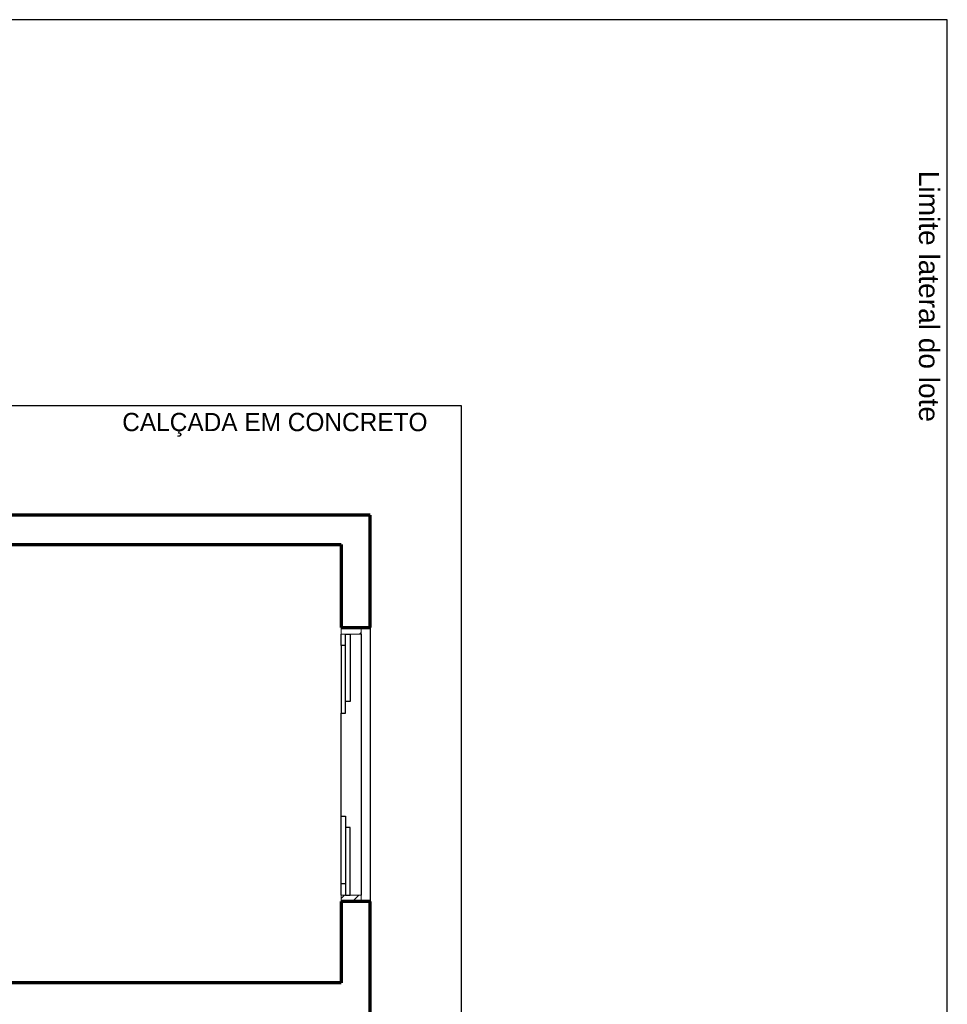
# Model space of a CAD drawing. Header units: millimetres. Extents: x -20654 to 2526, y -8238 to 977.
# Tile 218 of 219: x -10246.71 to -10241.63, y -4105.35 to -4099.96. Entities that reach past the tile are written whole.
import ezdxf

# ---------------------------------------------------------------- set-up
doc = ezdxf.new("R2010")
doc.units = ezdxf.units.MM
for name, color, linetype in [('01 CONTORNO_dwg', 252, 'Continuous'), ('A-FLOR', 252, 'Continuous'), ('G-IMPT', 8, 'Continuous')]:
    doc.layers.add(name, color=color, linetype=linetype)
doc.styles.add('Arial', font='arial.ttf', dxfattribs={"height": 100})
doc.styles.add('Century Gothic_1', font='GOTHIC.TTF', dxfattribs={"height": 100})

msp = doc.modelspace()

# ---------------------------------------------------------------- linework, layer by layer
at = {"layer": '01 CONTORNO_dwg'}
for p, q in [((-10241.6346, -4099.9611), (-10251.6346, -4099.9611)), ((-10241.6346, -4116.3841), (-10241.6346, -4099.9611)), ((-10244.7946, -4103.2891), (-10244.7946, -4104.7891))]:
    msp.add_line(p, q, dxfattribs=at)
at = {"layer": '01 CONTORNO_dwg', "lineweight": 70}
for p, q in [((-10244.7946, -4102.6741), (-10248.8746, -4102.6741)), ((-10244.7946, -4103.2891), (-10244.7946, -4102.6741)), ((-10248.8746, -4102.8341), (-10244.9546, -4102.8341)), ((-10244.9546, -4102.8341), (-10244.9546, -4103.2891)), ((-10244.9546, -4103.2891), (-10244.7946, -4103.2891)), ((-10244.7946, -4104.7891), (-10244.9546, -4104.7891)), ((-10244.9546, -4104.7891), (-10244.9546, -4105.2341)), ((-10244.7946, -4107.5991), (-10244.7946, -4104.7891)), ((-10244.9546, -4105.2341), (-10247.9273, -4105.2341))]:
    msp.add_line(p, q, dxfattribs=at)
at = {"layer": 'A-FLOR'}
for p, q in [((-10244.2946, -4102.0741), (-10248.2746, -4102.0741)), ((-10244.2946, -4110.2141), (-10244.2946, -4102.0741))]:
    msp.add_line(p, q, dxfattribs=at)
at = {"layer": 'G-IMPT', "color": 252, "lineweight": 20, "true_color": 0x939598}
for p, q in [((-10244.9546, -4103.2891), (-10244.9546, -4103.3241)), ((-10244.8446, -4103.3241), (-10244.8446, -4103.2891)), ((-10244.9546, -4103.3241), (-10244.9296, -4103.3241)), ((-10244.9046, -4103.3241), (-10244.8446, -4103.3241)), ((-10244.9296, -4104.7541), (-10244.9546, -4104.7541)), ((-10244.9546, -4104.7541), (-10244.9546, -4104.7891)), ((-10244.8446, -4104.7541), (-10244.9046, -4104.7541)), ((-10244.8446, -4104.7891), (-10244.8446, -4104.7541))]:
    msp.add_line(p, q, dxfattribs=at)
at = {"layer": 'G-IMPT', "color": 252, "linetype": 'Continuous', "true_color": 0x939598}
for p, q in [((-10244.8531, -4103.3241), (-10244.8446, -4103.3156)), ((-10244.9546, -4104.7726), (-10244.9361, -4104.7541)), ((-10244.8917, -4104.7891), (-10244.8567, -4104.7541))]:
    msp.add_line(p, q, dxfattribs=at)
at = {"layer": 'G-IMPT', "color": 252, "true_color": 0x939598}
for p, q in [((-10244.9546, -4103.3866), (-10244.9546, -4103.3241)), ((-10244.9296, -4103.3241), (-10244.9046, -4103.3241)), ((-10244.9296, -4103.6941), (-10244.9296, -4103.3241)), ((-10244.9046, -4103.3241), (-10244.9046, -4103.6941)), ((-10244.8446, -4103.3241), (-10244.8446, -4104.7541)), ((-10244.9296, -4103.3866), (-10244.9546, -4103.3866)), ((-10244.9546, -4103.3866), (-10244.9546, -4103.7566)), ((-10244.9296, -4103.7566), (-10244.9296, -4103.3866)), ((-10244.9046, -4103.6941), (-10244.9296, -4103.6941)), ((-10244.9546, -4103.7566), (-10244.9296, -4103.7566)), ((-10244.9546, -4104.3216), (-10244.9546, -4103.7566)), ((-10244.9546, -4104.3216), (-10244.9296, -4104.3216)), ((-10244.9546, -4104.6916), (-10244.9546, -4104.3216)), ((-10244.9296, -4104.3216), (-10244.9296, -4104.6916)), ((-10244.9046, -4104.3841), (-10244.9296, -4104.3841)), ((-10244.9296, -4104.3841), (-10244.9296, -4104.7541)), ((-10244.9046, -4104.7541), (-10244.9046, -4104.3841)), ((-10244.9296, -4104.6916), (-10244.9546, -4104.6916)), ((-10244.9546, -4104.7541), (-10244.9546, -4104.6916)), ((-10244.9296, -4104.7541), (-10244.9046, -4104.7541))]:
    msp.add_line(p, q, dxfattribs=at)

# ---------------------------------------------------------------- texts
at = {"style": 'Arial'}
msp.add_text('Limite lateral do lote', height=0.11, rotation=270, dxfattribs=at).set_placement((-10241.7896, -4100.7885))
at = {"layer": '01 CONTORNO_dwg', "style": 'Century Gothic_1'}
msp.add_text('CALÇADA EM CONCRETO', height=0.1, dxfattribs=at).set_placement((-10246.153, -4102.2136))

doc.saveas('drawing.dxf')
